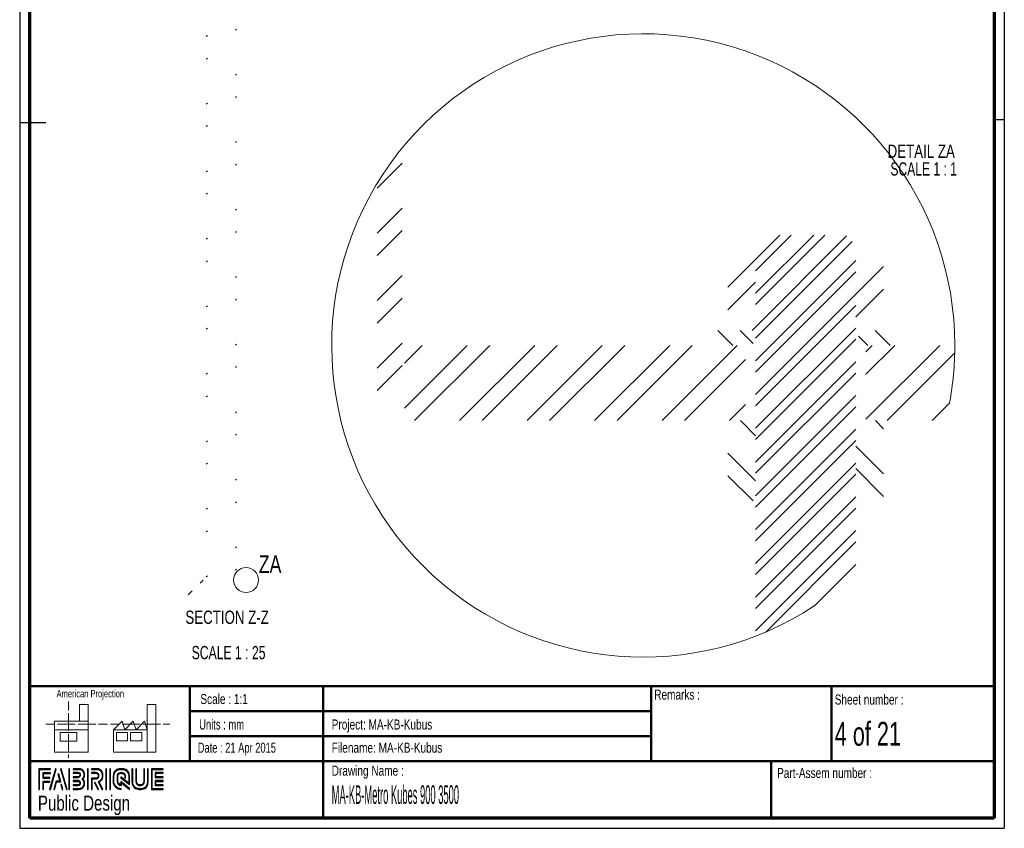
# Paper-space layout 'MA-KB-Kubus Section Z-Z' of a CAD drawing. Header units: millimetres. Extents: x 7 to 203, y 7 to 289.
# Tile 1 of 2: x 7 to 203, y 7 to 169. Entities that reach past the tile are written whole.
import ezdxf

# ---------------------------------------------------------------- set-up
doc = ezdxf.new("R2010")
doc.units = ezdxf.units.MM
for name, color, linetype in [('FORMAT', 7, 'Continuous'), ('LAYER1', 7, 'Continuous'), ('LAYER2', 7, 'Continuous'), ('LOGO', 7, 'Continuous')]:
    doc.layers.add(name, color=color, linetype=linetype)
doc.styles.add('SLDTEXTSTYLE0', font='TXT', dxfattribs={"width": 0.7})
doc.styles.add('SLDTEXTSTYLE1', font='TXT', dxfattribs={"width": 0.75})
doc.styles.add('SLDTEXTSTYLE11', font='TXT', dxfattribs={"width": 0.681818})
doc.styles.add('SLDTEXTSTYLE12', font='TXT', dxfattribs={"width": 0.6875})
doc.styles.add('SLDTEXTSTYLE2', font='TXT', dxfattribs={"width": 0.678571})
doc.styles.add('SLDTEXTSTYLE3', font='TXT', dxfattribs={"width": 0.694444})
doc.styles.add('SLDTEXTSTYLE4', font='TXT', dxfattribs={"width": 0.37675})

# ---------------------------------------------------------------- blocks, each defined once
blk = doc.blocks.new('SW_NOTE_0_16')
at = {"layer": 'LOGO', "color": 0, "char_height": 2.6458, "attachment_point": 2}
for s, insert, style in [('SECTION Z-Z', (9.96, 3.41), 'SLDTEXTSTYLE1'), ('SCALE 1 : 25', (10.25, -3.64), 'SLDTEXTSTYLE12')]:
    blk.add_mtext(s, dxfattribs=dict(at, insert=insert, style=style))
blk = doc.blocks.new('SW_HATCH_3')
at = {"color": 0, "linetype": 'Continuous', "lineweight": 18}
for p, q in [((0, 8.98), (-5, 3.98)), ((0, 0), (-5, -5)), ((0, -4.49), (-5, -9.49)), ((75.41, -5.41), (70.56, -10.26)), ((82.14, -5.41), (70.56, -16.99)), ((77.65, -5.41), (70.56, -12.5)), ((84.39, -5.41), (70.56, -19.24)), ((88.72, -5.57), (70.56, -23.73)), ((89.84, -6.69), (70.56, -25.97)), ((70.56, -10.26), (65.03, -15.79)), ((90.56, -10.46), (70.56, -30.46)), ((96.09, -11.67), (90.56, -17.2)), ((0, -13.47), (-5, -18.47)), ((90.56, -12.71), (70.56, -32.71)), ((70.56, -14.75), (65.03, -20.28)), ((90.56, -17.2), (70.56, -37.2)), ((96.09, -16.16), (90.56, -21.69)), ((0, -17.96), (-5, -22.96)), ((90.56, -19.44), (70.56, -39.44)), ((63, -24.41), (66, -27.41)), ((67.49, -24.41), (70.06, -26.99)), ((70.56, -23.73), (69.88, -24.41)), ((90.56, -23.93), (70.56, -43.93)), ((91.06, -25.54), (92.94, -27.41)), ((94.43, -24.41), (97.43, -27.41)), ((0, -26.94), (-5, -31.94)), ((13, -27.41), (0.5, -39.91)), ((4.02, -27.41), (0.5, -30.93)), ((17.49, -27.41), (2.49, -42.41)), ((26.47, -27.41), (11.47, -42.41)), ((30.96, -27.41), (15.96, -42.41)), ((39.94, -27.41), (24.94, -42.41)), ((44.43, -27.41), (29.43, -42.41)), ((53.41, -27.41), (38.41, -42.41)), ((57.9, -27.41), (42.9, -42.41)), ((66.88, -27.41), (51.88, -42.41)), ((90.56, -26.18), (70.56, -46.18)), ((93.82, -27.41), (92.56, -28.67)), ((107.29, -27.41), (92.56, -42.14)), ((98.31, -27.41), (92.56, -33.16)), ((110.29, -28.91), (96.78, -42.41)), ((0, -31.43), (-4.98, -36.41)), ((68.56, -30.22), (56.37, -42.41)), ((90.56, -30.67), (70.56, -50.67)), ((90.56, -32.92), (70.56, -52.92)), ((68.56, -39.2), (65.35, -42.41)), ((90.56, -37.41), (70.56, -57.41)), ((109.23, -38.95), (105.76, -42.41)), ((90.56, -39.65), (70.56, -59.65)), ((67.53, -42.41), (70.56, -45.45)), ((94.47, -42.41), (96.09, -44.04)), ((90.56, -44.14), (70.56, -64.14)), ((90.56, -46.39), (70.56, -66.39)), ((65.03, -48.9), (70.56, -54.43)), ((90.56, -47.49), (96.09, -53.02)), ((90.56, -50.88), (70.56, -70.88)), ((90.56, -51.98), (96.09, -57.51)), ((65.03, -53.39), (70.06, -58.41)), ((90.56, -53.12), (70.56, -73.12)), ((90.56, -57.61), (70.56, -77.61)), ((90.56, -59.86), (70.56, -79.86)), ((90.56, -64.35), (70.56, -84.35)), ((90.56, -66.59), (72.57, -84.59)), ((90.56, -71.08), (82.26, -79.39))]:
    blk.add_line(p, q, dxfattribs=at)
blk = doc.blocks.new('SW_NOTE_0_17')
at = {"layer": 'LOGO', "color": 0, "attachment_point": 2}
for s, insert, char_height, style in [('DETAIL ZA', (7.94, 3.41), 2.646, 'SLDTEXTSTYLE1'), ('SCALE 1 : 1', (8.43, -0.12), 2.6458, 'SLDTEXTSTYLE11')]:
    blk.add_mtext(s, dxfattribs=dict(at, insert=insert, char_height=char_height, style=style))

psp = doc.layouts.new('MA-KB-Kubus Section Z-Z')

# ---------------------------------------------------------------- hatches: boundary and pattern name
at = {"linetype": 'Continuous', "lineweight": 18}
h = psp.add_hatch(dxfattribs=at)
h.set_pattern_fill('ANSI32', style=0)
h.paths.add_polyline_path([(44.1, 202.39), (44.1, 56.55), (44.3, 56.55), (44.3, 202.39)], flags=0)
h = psp.add_hatch(dxfattribs=at)
h.set_pattern_fill('ANSI32', style=0)
h.paths.add_polyline_path([(49.9, 202.39), (49.9, 56.55), (50.1, 56.55), (50.1, 202.39)], flags=0)
h = psp.add_hatch(dxfattribs=at)
h.set_pattern_fill('ANSI32', angle=90, style=0)
h.paths.add_polyline_path([(40.46, 57.03), (40.14, 57.03), (40.14, 56.91), (40.46, 56.91)], flags=0)
h = psp.add_hatch(dxfattribs=at)
h.set_pattern_fill('ANSI32', style=0)
h.paths.add_polyline_path([(40.48, 57.67), (40.26, 57.67), (40.26, 57.03), (40.48, 57.03)], flags=0)
h = psp.add_hatch(dxfattribs=at)
h.set_pattern_fill('ANSI32', style=0)
edge = h.paths.add_edge_path(flags=0)
edge.add_line((41.2, 57.79), (40.56, 57.79))
edge.add_line((40.56, 57.79), (40.48, 57.71))
edge.add_line((40.48, 57.71), (40.48, 53.67))
edge.add_spline(control_points=[(40.48, 53.67), (40.51, 53.7), (40.54, 53.72), (40.57, 53.74), (40.65, 53.79), (40.73, 53.82), (40.82, 53.84), (40.97, 53.87), (41.13, 53.89), (41.28, 53.91)], knot_values=[0.007697, 0.007697, 0.007697, 0.007697, 0.01065, 0.01065, 0.01065, 0.017183, 0.017183, 0.017183, 0.028803, 0.028803, 0.028803, 0.028803], weights=[1, 1, 1, 1, 1, 1, 1, 1, 1, 1], degree=3, periodic=0)
edge.add_line((41.28, 53.91), (41.28, 57.71))
edge.add_line((41.28, 57.71), (41.2, 57.79))
h = psp.add_hatch(dxfattribs=at)
h.set_pattern_fill('ANSI32', style=0)
h.paths.add_polyline_path([(41.28, 57.03), (41.5, 57.03), (41.5, 57.67), (41.28, 57.67)], flags=0)
h = psp.add_hatch(dxfattribs=at)
h.set_pattern_fill('ANSI32', angle=90, style=0)
h.paths.add_polyline_path([(41.3, 56.91), (41.62, 56.91), (41.62, 57.03), (41.3, 57.03)], flags=0)
h = psp.add_hatch(dxfattribs=at)
h.set_pattern_fill('ANSI32', angle=90, style=0)
h.paths.add_polyline_path([(52.9, 57.03), (52.58, 57.03), (52.58, 56.91), (52.9, 56.91)], flags=0)
h = psp.add_hatch(dxfattribs=at)
h.set_pattern_fill('ANSI32', style=0)
h.paths.add_polyline_path([(52.92, 57.67), (52.7, 57.67), (52.7, 57.03), (52.92, 57.03)], flags=0)
h = psp.add_hatch(dxfattribs=at)
h.set_pattern_fill('ANSI32', style=0)
edge = h.paths.add_edge_path(flags=0)
edge.add_line((53.64, 57.79), (53, 57.79))
edge.add_line((53, 57.79), (52.92, 57.71))
edge.add_line((52.92, 57.71), (52.92, 53.67))
edge.add_spline(control_points=[(52.92, 53.67), (52.95, 53.7), (52.99, 53.72), (53.02, 53.74), (53.09, 53.79), (53.18, 53.82), (53.26, 53.84), (53.42, 53.87), (53.57, 53.89), (53.72, 53.91)], knot_values=[0.007697, 0.007697, 0.007697, 0.007697, 0.01065, 0.01065, 0.01065, 0.017183, 0.017183, 0.017183, 0.028803, 0.028803, 0.028803, 0.028803], weights=[1, 1, 1, 1, 1, 1, 1, 1, 1, 1], degree=3, periodic=0)
edge.add_line((53.72, 53.91), (53.72, 57.71))
edge.add_line((53.72, 57.71), (53.64, 57.79))
h = psp.add_hatch(dxfattribs=at)
h.set_pattern_fill('ANSI32', style=0)
h.paths.add_polyline_path([(53.72, 57.03), (53.95, 57.03), (53.95, 57.67), (53.72, 57.67)], flags=0)
h = psp.add_hatch(dxfattribs=at)
h.set_pattern_fill('ANSI32', angle=90, style=0)
h.paths.add_polyline_path([(53.74, 56.91), (54.06, 56.91), (54.06, 57.03), (53.74, 57.03)], flags=0)
h = psp.add_hatch(dxfattribs=at)
h.set_pattern_fill('ANSI32', style=0)
h.paths.add_polyline_path([(38.7, 56.91), (38.7, 56.31), (40.4, 56.31), (40.4, 56.91)], flags=0)
h = psp.add_hatch(dxfattribs=at)
h.set_pattern_fill('ANSI32', angle=90, style=0)
h.paths.add_polyline_path([(40.48, 56.31), (40.26, 56.31), (40.26, 55.67), (40.48, 55.67)], flags=0)
h = psp.add_hatch(dxfattribs=at)
h.set_pattern_fill('ANSI32', angle=90, style=0)
h.paths.add_polyline_path([(41.28, 55.67), (41.5, 55.67), (41.5, 56.31), (41.28, 56.31)], flags=0)
h = psp.add_hatch(dxfattribs=at)
h.set_pattern_fill('ANSI32', style=0)
h.paths.add_polyline_path([(41.36, 56.31), (44.08, 56.31), (44.08, 56.91), (41.36, 56.91)], flags=0)
h = psp.add_hatch(dxfattribs=at)
h.set_pattern_fill('ANSI32', style=0)
h.paths.add_polyline_path([(52.84, 56.91), (50.12, 56.91), (50.12, 56.31), (52.84, 56.31)], flags=0)
h = psp.add_hatch(dxfattribs=at)
h.set_pattern_fill('ANSI32', angle=90, style=0)
h.paths.add_polyline_path([(52.92, 56.31), (52.7, 56.31), (52.7, 55.67), (52.92, 55.67)], flags=0)
h = psp.add_hatch(dxfattribs=at)
h.set_pattern_fill('ANSI32', angle=90, style=0)
h.paths.add_polyline_path([(53.72, 55.67), (53.95, 55.67), (53.95, 56.31), (53.72, 56.31)], flags=0)
h = psp.add_hatch(dxfattribs=at)
h.set_pattern_fill('ANSI32', style=0)
h.paths.add_polyline_path([(55.5, 56.31), (55.5, 56.91), (53.8, 56.91), (53.8, 56.31)], flags=0)
at = {"layer": 'LOGO'}
for points in [[(10.69, 15.13), (10.83, 15.13), (10.83, 19.12), (13.02, 19.12), (13.02, 19.26), (10.69, 19.26)], [(11.59, 17.51), (11.59, 18.34), (13.02, 18.34), (13.02, 18.48), (11.45, 18.48), (11.45, 17.37), (12.89, 17.37), (12.89, 17.51)], [(14.15, 19.28), (14.01, 19.28), (12.83, 15.16), (12.97, 15.16)], [(13.79, 15.16), (14.2, 16.67), (15.04, 16.67), (14.64, 18.16), (14.49, 18.16), (14.86, 16.81), (14.1, 16.81), (13.65, 15.16)], [(16.32, 15.16), (15.14, 19.28), (14.99, 19.28), (16.17, 15.16)], [(16.82, 15.16), (16.82, 19.28), (16.68, 19.28), (16.68, 15.16)], [(20.52, 15.16), (20.52, 19.28), (20.38, 19.28), (20.38, 15.16)], [(24.17, 15.16), (24.17, 19.28), (24.03, 19.28), (24.03, 15.16)], [(24.95, 15.16), (24.95, 19.28), (24.82, 19.28), (24.82, 15.16)], [(34.03, 17.68), (34.03, 18.36), (35.46, 18.36), (35.46, 18.5), (33.89, 18.5), (33.89, 17.54), (35.46, 17.54), (35.46, 17.68)], [(11.59, 15.13), (11.59, 16.59), (12.89, 16.59), (12.89, 16.73), (11.45, 16.73), (11.45, 15.13)], [(15.49, 15.16), (15.21, 16.14), (15.07, 16.14), (15.35, 15.16)], [(22.57, 15.16), (21.91, 16.5), (21.76, 16.5), (22.42, 15.16)], [(35.46, 15.94), (35.46, 16.08), (34.03, 16.08), (34.03, 16.76), (35.46, 16.76), (35.46, 16.9), (33.89, 16.9), (33.89, 15.94)]]:
    psp.add_hatch(color=7, dxfattribs=at).paths.add_polyline_path(points, flags=0)
h = psp.add_hatch(color=7, dxfattribs=at)
edge = h.paths.add_edge_path(flags=0)
edge.add_line((17.53, 15.16), (18.54, 15.16))
edge.add_spline(control_points=[(18.54, 15.16), (19.23, 15.16), (19.8, 15.72), (19.8, 16.42), (19.8, 16.71), (19.68, 16.99), (19.48, 17.22), (19.68, 17.45), (19.8, 17.73), (19.8, 18.02), (19.8, 18.72), (19.23, 19.28), (18.54, 19.28)], knot_values=[0, 0, 0, 0, 1, 2, 3, 4, 5, 6, 7, 8, 9, 10, 10, 10, 10], weights=[1, 1, 1, 1, 1, 1, 1, 1, 1, 1, 1, 1, 1], degree=3, periodic=0)
edge.add_line((18.54, 19.28), (17.53, 19.28))
edge.add_line((17.53, 19.28), (17.53, 19.15))
edge.add_line((17.53, 19.15), (18.54, 19.15))
edge.add_spline(control_points=[(18.54, 19.15), (19.16, 19.15), (19.66, 18.64), (19.66, 18.02), (19.66, 17.75), (19.55, 17.48), (19.34, 17.27)], knot_values=[0, 0, 0, 0, 1, 2, 3, 4, 4, 4, 4], weights=[1, 1, 1, 1, 1, 1, 1], degree=3, periodic=0)
edge.add_line((19.34, 17.27), (19.29, 17.22))
edge.add_line((19.29, 17.22), (19.34, 17.17))
edge.add_spline(control_points=[(19.34, 17.17), (19.55, 16.96), (19.66, 16.69), (19.66, 16.42), (19.66, 15.8), (19.16, 15.29), (18.54, 15.29)], knot_values=[0, 0, 0, 0, 1, 2, 3, 4, 4, 4, 4], weights=[1, 1, 1, 1, 1, 1, 1], degree=3, periodic=0)
edge.add_line((18.54, 15.29), (17.53, 15.29))
edge.add_line((17.53, 15.29), (17.53, 15.16))
h = psp.add_hatch(color=7, dxfattribs=at)
edge = h.paths.add_edge_path(flags=0)
edge.add_line((17.53, 17.54), (18.54, 17.54))
edge.add_spline(control_points=[(18.54, 17.54), (18.79, 17.57), (18.97, 17.78), (18.97, 18.02), (18.97, 18.29), (18.76, 18.51), (18.48, 18.51)], knot_values=[0, 0, 0, 0, 1, 2, 3, 4, 4, 4, 4], weights=[1, 1, 1, 1, 1, 1, 1], degree=3, periodic=0)
edge.add_line((18.48, 18.51), (17.53, 18.51))
edge.add_line((17.53, 18.51), (17.53, 18.37))
edge.add_line((17.53, 18.37), (18.48, 18.37))
edge.add_spline(control_points=[(18.48, 18.37), (18.68, 18.37), (18.83, 18.22), (18.83, 18.02), (18.83, 17.85), (18.7, 17.7), (18.53, 17.68)], knot_values=[0, 0, 0, 0, 1, 2, 3, 4, 4, 4, 4], weights=[1, 1, 1, 1, 1, 1, 1], degree=3, periodic=0)
edge.add_line((18.53, 17.68), (17.53, 17.68))
edge.add_line((17.53, 17.68), (17.53, 17.54))
h = psp.add_hatch(color=7, dxfattribs=at)
edge = h.paths.add_edge_path(flags=0)
edge.add_line((23.29, 15.16), (23.44, 15.16))
edge.add_line((23.44, 15.16), (22.72, 16.63))
edge.add_spline(control_points=[(22.72, 16.63), (23.18, 16.87), (23.47, 17.35), (23.47, 17.87), (23.47, 18.65), (22.84, 19.28), (22.06, 19.28)], knot_values=[0, 0, 0, 0, 1, 2, 3, 4, 4, 4, 4], weights=[1, 1, 1, 1, 1, 1, 1], degree=3, periodic=0)
edge.add_line((22.06, 19.28), (21.17, 19.28))
edge.add_line((21.17, 19.28), (21.17, 19.14))
edge.add_line((21.17, 19.14), (22.06, 19.14))
edge.add_spline(control_points=[(22.06, 19.14), (22.76, 19.14), (23.33, 18.57), (23.33, 17.87), (23.33, 17.38), (23.05, 16.93), (22.6, 16.72)], knot_values=[0, 0, 0, 0, 1, 2, 3, 4, 4, 4, 4], weights=[1, 1, 1, 1, 1, 1, 1], degree=3, periodic=0)
edge.add_line((22.6, 16.72), (22.54, 16.69))
edge.add_line((22.54, 16.69), (23.29, 15.16))
h = psp.add_hatch(color=7, dxfattribs=at)
edge = h.paths.add_edge_path(flags=0)
edge.add_line((21.17, 18.36), (22.01, 18.36))
edge.add_spline(control_points=[(22.01, 18.36), (22.28, 18.36), (22.49, 18.14), (22.49, 17.87), (22.49, 17.6), (22.28, 17.38), (22.01, 17.38)], knot_values=[0, 0, 0, 0, 1, 2, 3, 4, 4, 4, 4], weights=[1, 1, 1, 1, 1, 1, 1], degree=3, periodic=0)
edge.add_line((22.01, 17.38), (21.17, 17.38))
edge.add_line((21.17, 17.38), (21.17, 15.16))
edge.add_line((21.17, 15.16), (21.31, 15.16))
edge.add_line((21.31, 15.16), (21.31, 17.24))
edge.add_line((21.31, 17.24), (22.01, 17.24))
edge.add_spline(control_points=[(22.01, 17.24), (22.35, 17.24), (22.63, 17.52), (22.63, 17.87), (22.63, 18.22), (22.35, 18.5), (22.01, 18.5)], knot_values=[0, 0, 0, 0, 1, 2, 3, 4, 4, 4, 4], weights=[1, 1, 1, 1, 1, 1, 1], degree=3, periodic=0)
edge.add_line((22.01, 18.5), (21.17, 18.5))
edge.add_line((21.17, 18.5), (21.17, 18.36))
h = psp.add_hatch(color=7, dxfattribs=at)
edge = h.paths.add_edge_path(flags=0)
edge.add_line((28.76, 16.14), (28.76, 17.65))
edge.add_spline(control_points=[(28.76, 17.65), (28.76, 18.55), (28.03, 19.28), (27.13, 19.28), (26.23, 19.28), (25.5, 18.55), (25.5, 17.65)], knot_values=[0, 0, 0, 0, 1, 2, 3, 4, 4, 4, 4], weights=[1, 1, 1, 1, 1, 1, 1], degree=3, periodic=0)
edge.add_line((25.5, 17.65), (25.5, 16.79))
edge.add_spline(control_points=[(25.5, 16.79), (25.5, 15.89), (26.23, 15.16), (27.13, 15.16)], knot_values=[1, 1, 1, 1, 2, 2, 2, 2], weights=[1, 1, 1, 1], degree=3, periodic=0)
edge.add_line((27.13, 15.16), (27.13, 15.29))
edge.add_spline(control_points=[(27.13, 15.29), (26.31, 15.29), (25.64, 15.97), (25.64, 16.79)], knot_values=[3, 3, 3, 3, 4, 4, 4, 4], weights=[1, 1, 1, 1], degree=3, periodic=0)
edge.add_line((25.64, 16.79), (25.64, 17.65))
edge.add_spline(control_points=[(25.64, 17.65), (25.64, 18.47), (26.31, 19.14), (27.13, 19.14), (27.95, 19.14), (28.62, 18.47), (28.62, 17.65)], knot_values=[0, 0, 0, 0, 1, 2, 3, 4, 4, 4, 4], weights=[1, 1, 1, 1, 1, 1, 1], degree=3, periodic=0)
edge.add_spline(control_points=[(28.62, 17.65), (28.62, 16.65), (28.62, 16.42), (28.43, 16.57), (27.06, 17.64)], knot_values=[0, 0, 0, 0, 1, 2, 2, 2, 2], weights=[1, 1, 1, 1, 1], degree=3, periodic=0)
edge.add_line((27.06, 17.64), (27.06, 17.47))
edge.add_line((27.06, 17.47), (28.76, 16.14))
h = psp.add_hatch(color=7, dxfattribs=at)
edge = h.paths.add_edge_path(flags=0)
edge.add_line((28.76, 15.16), (28.76, 15.35))
edge.add_line((28.76, 15.35), (27.06, 16.72))
edge.add_line((27.06, 16.72), (27.06, 16.09))
edge.add_spline(control_points=[(27.06, 16.09), (26.7, 16.13), (26.42, 16.42), (26.42, 16.79)], knot_values=[0, 0, 0, 0, 1, 1, 1, 1], weights=[1, 1, 1, 1], degree=3, periodic=0)
edge.add_line((26.42, 16.79), (26.42, 17.65))
edge.add_spline(control_points=[(26.42, 17.65), (26.42, 18.04), (26.74, 18.36), (27.13, 18.36), (27.52, 18.36), (27.84, 18.04), (27.84, 17.65)], knot_values=[0, 0, 0, 0, 1, 2, 3, 4, 4, 4, 4], weights=[1, 1, 1, 1, 1, 1, 1], degree=3, periodic=0)
edge.add_line((27.84, 17.65), (27.84, 17.41))
edge.add_line((27.84, 17.41), (27.98, 17.41))
edge.add_line((27.98, 17.41), (27.98, 17.65))
edge.add_spline(control_points=[(27.98, 17.65), (27.98, 18.12), (27.6, 18.5), (27.13, 18.5), (26.66, 18.5), (26.28, 18.12), (26.28, 17.65)], knot_values=[0, 0, 0, 0, 1, 2, 3, 4, 4, 4, 4], weights=[1, 1, 1, 1, 1, 1, 1], degree=3, periodic=0)
edge.add_line((26.28, 17.65), (26.28, 16.79))
edge.add_spline(control_points=[(26.28, 16.79), (26.28, 16.32), (26.66, 15.94), (27.13, 15.94)], knot_values=[0, 0, 0, 0, 1, 1, 1, 1], weights=[1, 1, 1, 1], degree=3, periodic=0)
edge.add_line((27.13, 15.94), (27.2, 15.94))
edge.add_line((27.2, 15.94), (27.2, 16.44))
edge.add_line((27.2, 16.44), (28.76, 15.16))
h = psp.add_hatch(color=7, dxfattribs=at)
edge = h.paths.add_edge_path(flags=0)
edge.add_line((29.26, 19.28), (29.26, 16.79))
edge.add_spline(control_points=[(29.26, 16.79), (29.26, 15.89), (29.99, 15.16), (30.89, 15.16), (31.79, 15.16), (32.52, 15.89), (32.52, 16.79)], knot_values=[0, 0, 0, 0, 1, 2, 3, 4, 4, 4, 4], weights=[1, 1, 1, 1, 1, 1, 1], degree=3, periodic=0)
edge.add_line((32.52, 16.79), (32.52, 19.28))
edge.add_line((32.52, 19.28), (32.38, 19.28))
edge.add_line((32.38, 19.28), (32.38, 16.79))
edge.add_spline(control_points=[(32.38, 16.79), (32.38, 15.97), (31.71, 15.29), (30.89, 15.29), (30.07, 15.29), (29.4, 15.97), (29.4, 16.79)], knot_values=[0, 0, 0, 0, 1, 2, 3, 4, 4, 4, 4], weights=[1, 1, 1, 1, 1, 1, 1], degree=3, periodic=0)
edge.add_line((29.4, 16.79), (29.4, 19.28))
edge.add_line((29.4, 19.28), (29.26, 19.28))
h = psp.add_hatch(color=7, dxfattribs=at)
edge = h.paths.add_edge_path(flags=0)
edge.add_line((30.04, 19.28), (30.04, 16.79))
edge.add_spline(control_points=[(30.04, 16.79), (30.04, 16.32), (30.42, 15.94), (30.89, 15.94), (31.36, 15.94), (31.74, 16.32), (31.74, 16.79)], knot_values=[0, 0, 0, 0, 1, 2, 3, 4, 4, 4, 4], weights=[1, 1, 1, 1, 1, 1, 1], degree=3, periodic=0)
edge.add_line((31.74, 16.79), (31.74, 19.28))
edge.add_line((31.74, 19.28), (31.6, 19.28))
edge.add_line((31.6, 19.28), (31.6, 16.79))
edge.add_spline(control_points=[(31.6, 16.79), (31.6, 16.4), (31.28, 16.08), (30.89, 16.08), (30.5, 16.08), (30.18, 16.4), (30.18, 16.79)], knot_values=[0, 0, 0, 0, 1, 2, 3, 4, 4, 4, 4], weights=[1, 1, 1, 1, 1, 1, 1], degree=3, periodic=0)
edge.add_line((30.18, 16.79), (30.18, 19.28))
edge.add_line((30.18, 19.28), (30.04, 19.28))
h = psp.add_hatch(color=7, dxfattribs=at)
edge = h.paths.add_edge_path(flags=0)
edge.add_line((35.46, 15.16), (35.46, 15.29))
edge.add_spline(control_points=[(35.46, 15.29), (33.4, 15.29), (33.27, 15.29), (33.27, 15.42), (33.27, 19.01), (33.27, 19.14)], knot_values=[0, 0, 0, 0, 1, 2, 3, 3, 3, 3], weights=[1, 1, 1, 1, 1, 1], degree=3, periodic=0)
edge.add_line((33.27, 19.14), (35.46, 19.14))
edge.add_line((35.46, 19.14), (35.46, 19.28))
edge.add_line((35.46, 19.28), (33.13, 19.28))
edge.add_line((33.13, 19.28), (33.13, 15.16))
edge.add_line((33.13, 15.16), (35.46, 15.16))
h = psp.add_hatch(color=7, dxfattribs=at)
edge = h.paths.add_edge_path(flags=0)
edge.add_line((17.53, 15.93), (18.48, 15.93))
edge.add_spline(control_points=[(18.48, 15.93), (18.75, 15.93), (18.97, 16.15), (18.97, 16.42), (18.97, 16.69), (18.76, 16.9), (18.48, 16.9), (18.48, 16.9), (17.53, 16.9)], knot_values=[0, 0, 0, 0, 1, 2, 3, 4, 5, 6, 6, 6, 6], weights=[1, 1, 1, 1, 1, 1, 1, 1, 1], degree=3, periodic=0)
edge.add_line((17.53, 16.9), (17.53, 16.76))
edge.add_line((17.53, 16.76), (18.48, 16.76))
edge.add_spline(control_points=[(18.48, 16.76), (18.68, 16.76), (18.83, 16.61), (18.83, 16.42), (18.83, 16.22), (18.68, 16.07), (18.48, 16.07)], knot_values=[0, 0, 0, 0, 1, 2, 3, 4, 4, 4, 4], weights=[1, 1, 1, 1, 1, 1, 1], degree=3, periodic=0)
edge.add_line((18.48, 16.07), (17.53, 16.07))
edge.add_line((17.53, 16.07), (17.53, 15.93))

# ---------------------------------------------------------------- linework, layer by layer
at = {"color": 7, "linetype": 'Continuous', "lineweight": 18}
for p, q in [((16.58, 32.68), (16.58, 30.92)), ((20.5, 32.11), (18.82, 32.11)), ((18.82, 32.11), (18.82, 28.74)), ((20.5, 27.05), (20.5, 32.11)), ((32.32, 27.05), (32.32, 32.12)), ((32.32, 32.12), (34, 32.12)), ((34, 32.12), (34, 22.55)), ((16.58, 30.33), (16.58, 28.57)), ((12.09, 28.18), (13.84, 28.18)), ((13.77, 28.74), (13.77, 27.05)), ((13.77, 28.74), (20.5, 28.74)), ((14.42, 28.18), (16.18, 28.18)), ((16.18, 28.18), (17.93, 28.18)), ((16.58, 28.57), (16.58, 26.81)), ((18.52, 28.18), (20.27, 28.18)), ((20.27, 28.18), (22.03, 28.18)), ((22.61, 28.18), (24.37, 28.18)), ((24.98, 28.18), (26.73, 28.18)), ((25.59, 27.05), (27.27, 28.74)), ((27.27, 28.74), (27.84, 27.05)), ((27.32, 28.18), (29.07, 28.18)), ((27.84, 27.05), (29.52, 28.74)), ((29.07, 28.18), (30.83, 28.18)), ((29.52, 28.74), (30.08, 27.05)), ((30.08, 27.05), (31.76, 28.74)), ((31.41, 28.18), (33.17, 28.18)), ((31.76, 28.74), (32.32, 27.05)), ((33.17, 28.18), (34.92, 28.18)), ((35.51, 28.18), (36.81, 28.18)), ((13.77, 27.05), (20.5, 27.05)), ((13.77, 27.05), (13.77, 22.55)), ((14.9, 26.49), (18.26, 26.49)), ((14.9, 24.8), (14.9, 26.49)), ((16.58, 26.22), (16.58, 24.46)), ((18.26, 26.49), (18.26, 24.8)), ((20.5, 27.05), (20.5, 22.55)), ((32.32, 27.05), (25.59, 27.05)), ((25.59, 27.05), (25.59, 22.55)), ((26.15, 26.49), (28.4, 26.49)), ((26.15, 24.81), (26.15, 26.49)), ((28.4, 26.49), (28.4, 24.81)), ((28.96, 26.49), (31.2, 26.49)), ((28.96, 24.81), (28.96, 26.49)), ((31.2, 26.49), (31.2, 24.81)), ((32.32, 27.05), (32.32, 22.55)), ((18.26, 24.8), (14.9, 24.8)), ((16.58, 24.46), (16.58, 22.7)), ((28.4, 24.81), (26.15, 24.81)), ((31.2, 24.81), (28.96, 24.81)), ((13.77, 22.55), (20.5, 22.55)), ((16.58, 22.11), (16.58, 21.42)), ((25.59, 22.55), (32.32, 22.55)), ((32.32, 22.55), (34, 22.55))]:
    psp.add_line(p, q, dxfattribs=at)
psp.add_circle((52.03, 56.91), 2.49, dxfattribs=at)
for start, end in [(360, 303.2877), (349.3114, 0)]:
    psp.add_arc((131.3, 103.72), 62.18, start, end, dxfattribs=at)
at = {"layer": 'LAYER1', "lineweight": 50}
for p, q in [((8.85, 35.78), (201.35, 35.78)), ((40.81, 35.78), (40.81, 20.78)), ((67.43, 35.78), (67.43, 9.39)), ((132.85, 35.78), (132.85, 20.78)), ((168.85, 20.78), (168.85, 35.78)), ((40.81, 30.78), (132.85, 30.78)), ((40.81, 25.78), (132.85, 25.78)), ((8.85, 20.78), (201.35, 20.78)), ((156.81, 9.39), (156.81, 20.78))]:
    psp.add_line(p, q, dxfattribs=at)
at = {"layer": 'LAYER2', "lineweight": 70}
for p, q in [((8.85, 9.39), (8.85, 287.7)), ((201.35, 287.7), (201.35, 9.39)), ((201.35, 9.39), (8.85, 9.39))]:
    psp.add_line(p, q, dxfattribs=at)
at = {"layer": 'LOGO'}
for p, q in [((6.85, 289.02), (6.85, 7.39)), ((203.35, 289.02), (203.35, 7.39)), ((6.85, 148.2), (12.09, 148.2)), ((203.35, 148.74), (201.35, 148.74)), ((6.85, 7.39), (203.35, 7.39))]:
    psp.add_line(p, q, dxfattribs=at)
at = {"layer": 'LOGO', "color": 7, "linetype": 'Continuous', "lineweight": 25}
for p, q in [((13.02, 19.26), (10.69, 19.26)), ((14.01, 19.28), (12.83, 15.16)), ((12.97, 15.16), (14.15, 19.28))]:
    psp.add_line(p, q, dxfattribs=at)
at = {"layer": 'LOGO', "color": 7, "lineweight": 25}
for p, q in [((10.69, 19.26), (10.69, 15.13)), ((10.83, 19.12), (13.02, 19.12)), ((10.83, 15.13), (10.83, 19.12)), ((13.02, 18.48), (11.45, 18.48)), ((11.45, 18.48), (11.45, 17.37)), ((11.59, 17.51), (11.59, 18.34)), ((11.59, 18.34), (13.02, 18.34)), ((13.02, 19.12), (13.02, 19.26)), ((13.02, 18.34), (13.02, 18.48)), ((14.15, 19.28), (14.01, 19.28)), ((14.64, 18.16), (14.49, 18.16)), ((14.49, 18.16), (14.86, 16.81)), ((15.04, 16.67), (14.64, 18.16)), ((14.99, 19.28), (16.17, 15.16)), ((15.14, 19.28), (14.99, 19.28)), ((16.32, 15.16), (15.14, 19.28)), ((16.68, 19.28), (16.68, 15.16)), ((16.82, 19.28), (16.68, 19.28)), ((16.82, 15.16), (16.82, 19.28)), ((17.53, 19.28), (17.53, 19.15)), ((18.54, 19.28), (17.53, 19.28)), ((17.53, 19.15), (18.54, 19.15)), ((17.53, 18.51), (17.53, 18.37)), ((18.48, 18.51), (17.53, 18.51)), ((17.53, 18.37), (18.48, 18.37)), ((20.38, 19.28), (20.38, 15.16)), ((20.52, 19.28), (20.38, 19.28)), ((20.52, 15.16), (20.52, 19.28)), ((22.06, 19.28), (21.17, 19.28)), ((21.17, 19.28), (21.17, 19.14)), ((21.17, 19.14), (22.06, 19.14)), ((22.01, 18.5), (21.17, 18.5)), ((21.17, 18.5), (21.17, 18.36)), ((22.01, 18.5), (21.17, 18.5)), ((21.17, 18.5), (21.17, 18.36)), ((21.17, 18.36), (22.01, 18.36)), ((21.17, 18.36), (22.01, 18.36)), ((24.03, 19.28), (24.03, 15.16)), ((24.17, 19.28), (24.03, 19.28)), ((24.17, 15.16), (24.17, 19.28)), ((24.82, 19.28), (24.82, 15.16)), ((24.95, 19.28), (24.82, 19.28)), ((24.95, 15.16), (24.95, 19.28)), ((29.4, 19.28), (29.26, 19.28)), ((29.26, 19.28), (29.26, 16.79)), ((29.4, 19.28), (29.26, 19.28)), ((29.26, 19.28), (29.26, 16.79)), ((29.4, 16.79), (29.4, 19.28)), ((29.4, 16.79), (29.4, 19.28)), ((30.18, 19.28), (30.04, 19.28)), ((30.04, 19.28), (30.04, 16.79)), ((30.18, 19.28), (30.04, 19.28)), ((30.04, 19.28), (30.04, 16.79)), ((30.18, 16.79), (30.18, 19.28)), ((30.18, 16.79), (30.18, 19.28)), ((31.6, 19.28), (31.6, 16.79)), ((31.74, 19.28), (31.6, 19.28)), ((31.6, 19.28), (31.6, 16.79)), ((31.74, 19.28), (31.6, 19.28)), ((31.74, 16.79), (31.74, 19.28)), ((31.74, 16.79), (31.74, 19.28)), ((32.38, 19.28), (32.38, 16.79)), ((32.52, 19.28), (32.38, 19.28)), ((32.38, 19.28), (32.38, 16.79)), ((32.52, 19.28), (32.38, 19.28)), ((32.52, 16.79), (32.52, 19.28)), ((32.52, 16.79), (32.52, 19.28)), ((35.46, 19.28), (33.13, 19.28)), ((33.13, 19.28), (33.13, 15.16)), ((35.46, 19.28), (33.13, 19.28)), ((33.13, 19.28), (33.13, 15.16)), ((33.27, 19.14), (35.46, 19.14)), ((33.27, 19.14), (35.46, 19.14)), ((35.46, 18.5), (33.89, 18.5)), ((33.89, 18.5), (33.89, 17.54)), ((35.46, 18.5), (33.89, 18.5)), ((33.89, 18.5), (33.89, 17.54)), ((34.03, 17.68), (34.03, 18.36)), ((34.03, 18.36), (35.46, 18.36)), ((34.03, 17.68), (34.03, 18.36)), ((34.03, 18.36), (35.46, 18.36)), ((35.46, 19.14), (35.46, 19.28)), ((35.46, 19.14), (35.46, 19.28)), ((35.46, 18.36), (35.46, 18.5)), ((35.46, 18.36), (35.46, 18.5)), ((11.45, 17.37), (12.89, 17.37)), ((12.89, 16.73), (11.45, 16.73)), ((11.45, 16.73), (11.45, 15.13)), ((12.89, 17.51), (11.59, 17.51)), ((11.59, 15.13), (11.59, 16.59)), ((11.59, 16.59), (12.89, 16.59)), ((12.89, 17.37), (12.89, 17.51)), ((12.89, 16.59), (12.89, 16.73)), ((14.1, 16.81), (13.65, 15.16)), ((13.79, 15.16), (14.2, 16.67)), ((14.86, 16.81), (14.1, 16.81)), ((15.07, 16.14), (15.35, 15.16)), ((15.21, 16.14), (15.07, 16.14)), ((15.49, 15.16), (15.21, 16.14)), ((18.53, 17.68), (17.53, 17.68)), ((17.53, 17.68), (17.53, 17.54)), ((17.53, 17.54), (18.54, 17.54)), ((17.53, 16.9), (17.53, 16.76)), ((17.53, 16.76), (18.48, 16.76)), ((18.48, 16.07), (17.53, 16.07)), ((17.53, 16.07), (17.53, 15.93)), ((17.53, 15.93), (18.48, 15.93)), ((19.34, 17.27), (19.29, 17.22)), ((19.29, 17.22), (19.34, 17.17)), ((22.01, 17.38), (21.17, 17.38)), ((21.17, 17.38), (21.17, 15.16)), ((22.01, 17.38), (21.17, 17.38)), ((21.17, 17.38), (21.17, 15.16)), ((21.31, 15.16), (21.31, 17.24)), ((21.31, 17.24), (22.01, 17.24)), ((21.31, 15.16), (21.31, 17.24)), ((21.31, 17.24), (22.01, 17.24)), ((21.76, 16.5), (22.42, 15.16)), ((21.91, 16.5), (21.76, 16.5)), ((21.76, 16.5), (22.42, 15.16)), ((21.91, 16.5), (21.76, 16.5)), ((22.57, 15.16), (21.91, 16.5)), ((22.57, 15.16), (21.91, 16.5)), ((22.6, 16.72), (22.54, 16.69)), ((22.54, 16.69), (23.29, 15.16)), ((23.44, 15.16), (22.72, 16.63)), ((25.5, 17.65), (25.5, 16.79)), ((25.5, 17.65), (25.5, 16.79)), ((25.64, 16.79), (25.64, 17.65)), ((25.64, 16.79), (25.64, 17.65)), ((26.28, 17.65), (26.28, 16.79)), ((26.42, 16.79), (26.42, 17.65)), ((27.06, 17.64), (27.06, 17.47)), ((27.06, 17.64), (27.06, 17.47)), ((27.06, 17.47), (28.76, 16.14)), ((27.06, 17.47), (28.76, 16.14)), ((28.76, 15.35), (27.06, 16.72)), ((27.06, 16.72), (27.06, 16.09)), ((27.13, 15.94), (27.2, 15.94)), ((27.2, 15.94), (27.2, 16.44)), ((27.2, 16.44), (28.76, 15.16)), ((27.84, 17.65), (27.84, 17.41)), ((27.84, 17.41), (27.98, 17.41)), ((27.98, 17.41), (27.98, 17.65)), ((28.76, 16.14), (28.76, 17.65)), ((28.76, 16.14), (28.76, 17.65)), ((33.89, 17.54), (35.46, 17.54)), ((33.89, 17.54), (35.46, 17.54)), ((35.46, 16.9), (33.89, 16.9)), ((33.89, 16.9), (33.89, 15.94)), ((35.46, 16.9), (33.89, 16.9)), ((33.89, 16.9), (33.89, 15.94)), ((33.89, 15.94), (35.46, 15.94)), ((33.89, 15.94), (35.46, 15.94)), ((35.46, 17.68), (34.03, 17.68)), ((35.46, 17.68), (34.03, 17.68)), ((34.03, 16.08), (34.03, 16.76)), ((34.03, 16.76), (35.46, 16.76)), ((34.03, 16.08), (34.03, 16.76)), ((34.03, 16.76), (35.46, 16.76)), ((35.46, 16.08), (34.03, 16.08)), ((35.46, 16.08), (34.03, 16.08)), ((35.46, 17.54), (35.46, 17.68)), ((35.46, 17.54), (35.46, 17.68)), ((35.46, 16.76), (35.46, 16.9)), ((35.46, 16.76), (35.46, 16.9)), ((35.46, 15.94), (35.46, 16.08)), ((35.46, 15.94), (35.46, 16.08)), ((10.69, 15.13), (10.83, 15.13)), ((11.45, 15.13), (11.59, 15.13)), ((12.83, 15.16), (12.97, 15.16)), ((13.65, 15.16), (13.79, 15.16)), ((15.35, 15.16), (15.49, 15.16)), ((16.17, 15.16), (16.32, 15.16)), ((16.68, 15.16), (16.82, 15.16)), ((18.54, 15.29), (17.53, 15.29)), ((17.53, 15.29), (17.53, 15.16)), ((17.53, 15.16), (18.54, 15.16)), ((20.38, 15.16), (20.52, 15.16)), ((21.17, 15.16), (21.31, 15.16)), ((21.17, 15.16), (21.31, 15.16)), ((22.42, 15.16), (22.57, 15.16)), ((22.42, 15.16), (22.57, 15.16)), ((23.29, 15.16), (23.44, 15.16)), ((24.03, 15.16), (24.17, 15.16)), ((24.82, 15.16), (24.95, 15.16)), ((27.13, 15.16), (27.13, 15.29)), ((27.13, 15.16), (27.13, 15.29)), ((28.76, 15.16), (28.76, 15.35)), ((33.13, 15.16), (35.46, 15.16)), ((33.13, 15.16), (35.46, 15.16)), ((35.46, 15.16), (35.46, 15.29)), ((35.46, 15.16), (35.46, 15.29))]:
    psp.add_line(p, q, dxfattribs=at)
for points, degree in [([(18.54, 17.54), (18.79, 17.57), (18.97, 17.78), (18.97, 18.02), (18.97, 18.29), (18.76, 18.51), (18.48, 18.51)], 3), ([(18.48, 18.37), (18.68, 18.37), (18.83, 18.22), (18.83, 18.02), (18.83, 17.85), (18.7, 17.7), (18.53, 17.68)], 3), ([(18.54, 15.16), (19.23, 15.16), (19.8, 15.72), (19.8, 16.42), (19.8, 16.71), (19.68, 16.99), (19.48, 17.22), (19.68, 17.45), (19.8, 17.73), (19.8, 18.02), (19.8, 18.72), (19.23, 19.28), (18.54, 19.28)], 3), ([(18.54, 19.15), (19.16, 19.15), (19.66, 18.64), (19.66, 18.02), (19.66, 17.75), (19.55, 17.48), (19.34, 17.27)], 3), ([(22.01, 17.24), (22.35, 17.24), (22.63, 17.52), (22.63, 17.87), (22.63, 18.22), (22.35, 18.5), (22.01, 18.5)], 3), ([(22.01, 18.36), (22.28, 18.36), (22.49, 18.14), (22.49, 17.87), (22.49, 17.6), (22.28, 17.38), (22.01, 17.38)], 3), ([(22.72, 16.63), (23.18, 16.87), (23.47, 17.35), (23.47, 17.87), (23.47, 18.65), (22.84, 19.28), (22.06, 19.28)], 3), ([(22.06, 19.14), (22.76, 19.14), (23.33, 18.57), (23.33, 17.87), (23.33, 17.38), (23.05, 16.93), (22.6, 16.72)], 3), ([(28.76, 17.65), (28.76, 18.55), (28.03, 19.28), (27.13, 19.28), (26.23, 19.28), (25.5, 18.55), (25.5, 17.65)], 3), ([(25.64, 17.65), (25.64, 18.47), (26.31, 19.14), (27.13, 19.14), (27.95, 19.14), (28.62, 18.47), (28.62, 17.65)], 3), ([(27.98, 17.65), (27.98, 18.12), (27.6, 18.5), (27.13, 18.5), (26.66, 18.5), (26.28, 18.12), (26.28, 17.65)], 3), ([(26.42, 17.65), (26.42, 18.04), (26.74, 18.36), (27.13, 18.36), (27.52, 18.36), (27.84, 18.04), (27.84, 17.65)], 3), ([(35.46, 15.29), (33.4, 15.29), (33.27, 15.29), (33.27, 15.42), (33.27, 19.01), (33.27, 19.14)], 3), ([(14.2, 16.67), (14.29, 16.67), (15.04, 16.67)], 2), ([(18.48, 15.93), (18.75, 15.93), (18.97, 16.15), (18.97, 16.42), (18.97, 16.69), (18.76, 16.9), (18.48, 16.9), (18.48, 16.9), (17.53, 16.9)], 3), ([(18.48, 16.76), (18.68, 16.76), (18.83, 16.61), (18.83, 16.42), (18.83, 16.22), (18.68, 16.07), (18.48, 16.07)], 3), ([(19.34, 17.17), (19.55, 16.96), (19.66, 16.69), (19.66, 16.42), (19.66, 15.8), (19.16, 15.29), (18.54, 15.29)], 3), ([(25.5, 16.79), (25.5, 15.89), (26.23, 15.16), (27.13, 15.16)], 3), ([(25.5, 16.79), (25.5, 15.89), (26.23, 15.16), (27.13, 15.16)], 3), ([(27.13, 15.29), (26.31, 15.29), (25.64, 15.97), (25.64, 16.79)], 3), ([(27.13, 15.29), (26.31, 15.29), (25.64, 15.97), (25.64, 16.79)], 3), ([(26.28, 16.79), (26.28, 16.32), (26.66, 15.94), (27.13, 15.94)], 3), ([(27.06, 16.09), (26.7, 16.13), (26.42, 16.42), (26.42, 16.79)], 3), ([(28.62, 17.65), (28.62, 16.65), (28.62, 16.42), (28.43, 16.57), (27.06, 17.64)], 3), ([(29.26, 16.79), (29.26, 15.89), (29.99, 15.16), (30.89, 15.16), (31.79, 15.16), (32.52, 15.89), (32.52, 16.79)], 3), ([(32.38, 16.79), (32.38, 15.97), (31.71, 15.29), (30.89, 15.29), (30.07, 15.29), (29.4, 15.97), (29.4, 16.79)], 3), ([(30.04, 16.79), (30.04, 16.32), (30.42, 15.94), (30.89, 15.94), (31.36, 15.94), (31.74, 16.32), (31.74, 16.79)], 3), ([(31.6, 16.79), (31.6, 16.4), (31.28, 16.08), (30.89, 16.08), (30.5, 16.08), (30.18, 16.4), (30.18, 16.79)], 3)]:
    psp.add_open_spline(points, degree=degree, dxfattribs=at)

# ---------------------------------------------------------------- block references
at = {"color": 7, "linetype": 'Continuous', "lineweight": 18}
psp.add_blockref('SW_HATCH_3', (83.17, 131.13), dxfattribs=at)
at = {"layer": 'LOGO'}
for name, p in [('SW_NOTE_0_17', (178.83, 140.38)), ('SW_NOTE_0_16', (38.29, 47.41))]:
    psp.add_blockref(name, p, dxfattribs=at)

# ---------------------------------------------------------------- texts
at = {"color": 7, "linetype": 'Continuous', "lineweight": 18, "insert": (54.56, 61.85), "char_height": 3.528, "attachment_point": 1, "style": 'SLDTEXTSTYLE1'}
psp.add_mtext('ZA', dxfattribs=at)
at = {"layer": 'FORMAT', "color": 218, "insert": (69.12, 15.96), "char_height": 3.7042, "attachment_point": 1, "style": 'SLDTEXTSTYLE4'}
psp.add_mtext('MA-KB-Metro Kubes 900 3500', dxfattribs=at)
at = {"layer": 'LAYER1', "attachment_point": 1}
for s, insert, char_height, style in [('American Projection', (14.22, 35.01), 1.5, 'SLDTEXTSTYLE1'), ('Scale : 1:1', (42.91, 34.18), 2, 'SLDTEXTSTYLE1'), ('Remarks :', (133.49, 35.07), 2, 'SLDTEXTSTYLE1'), ('Sheet number :', (169.51, 34.08), 2, 'SLDTEXTSTYLE1'), ('Units : mm', (42.68, 29.1), 2, 'SLDTEXTSTYLE0'), ('Project: MA-KB-Kubus', (69.12, 29.1), 2, 'SLDTEXTSTYLE1'), ('Date : 21 Apr 2015', (42.4, 24.47), 2, 'SLDTEXTSTYLE3'), ('Filename: MA-KB-Kubus', (69.12, 24.47), 2, 'SLDTEXTSTYLE1'), ('Drawing Name :', (69.12, 19.89), 2, 'SLDTEXTSTYLE1'), ('Part-Assem number :', (158.01, 19.43), 2, 'SLDTEXTSTYLE1')]:
    psp.add_mtext(s, dxfattribs=dict(at, insert=insert, char_height=char_height, style=style))
at = {"layer": 'LOGO', "attachment_point": 1}
for s, insert, char_height, style in [('4 of 21', (169.51, 28.63), 4.763, 'SLDTEXTSTYLE2'), ('Public Design', (10.49, 13.91), 3, 'SLDTEXTSTYLE1')]:
    psp.add_mtext(s, dxfattribs=dict(at, insert=insert, char_height=char_height, style=style))

doc.saveas('drawing.dxf')
